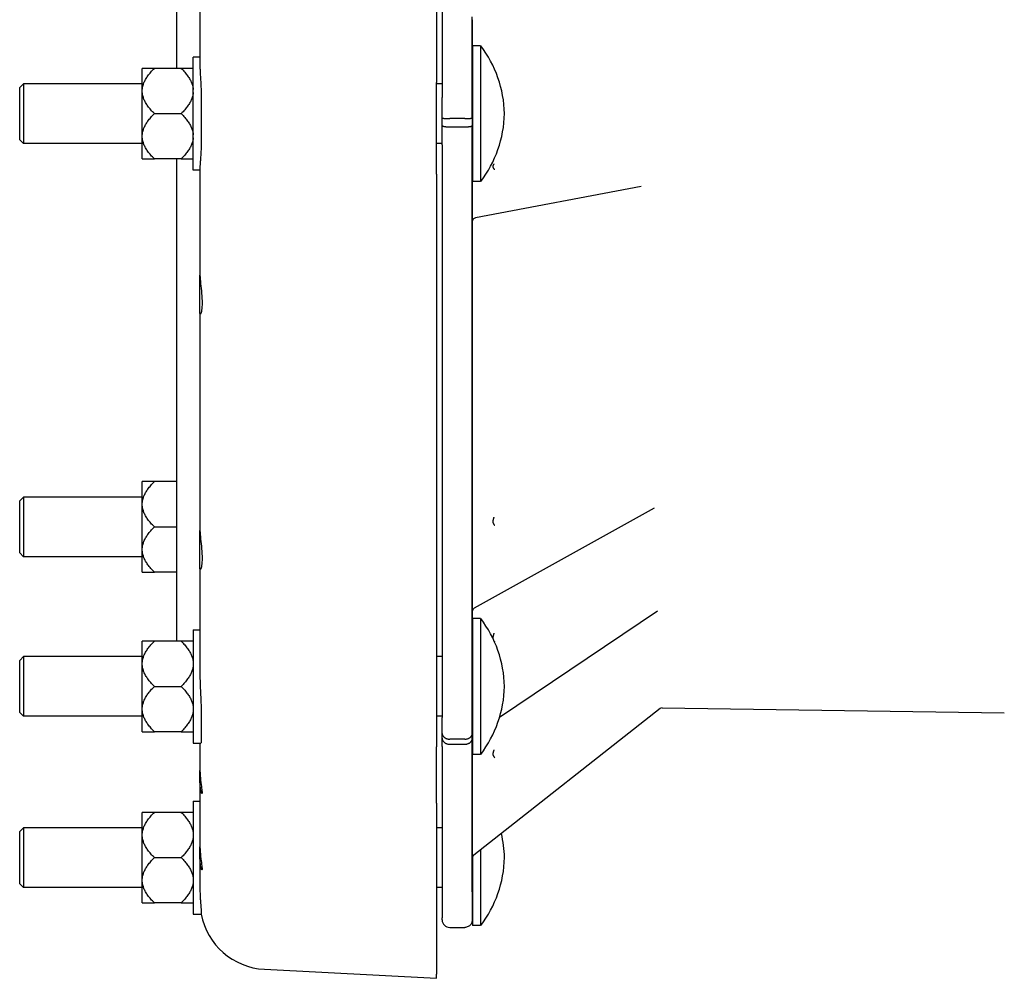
# Model space of a CAD drawing. Header units: inches. Extents: x -386 to 4171, y -551 to 959.
# Tile 2 of 14: x 373 to 634, y -225 to 29. Entities that reach past the tile are written whole.
import ezdxf

# ---------------------------------------------------------------- set-up
doc = ezdxf.new("R2010")
doc.units = ezdxf.units.IN
doc.header["$LTSCALE"] = 4
doc.header["$MEASUREMENT"] = 0
doc.layers.add('DETAIL', color=2, linetype='Continuous')

msp = doc.modelspace()

# ---------------------------------------------------------------- linework, layer by layer
at = {"layer": 'DETAIL'}
for p, q in [((483.47, 181.64), (483.47, 12.34)), ((484.93, 177.68), (484.93, 8.38)), ((414.47, 161.41), (414.47, 16.11)), ((420.74, 48.3), (420.74, 16.3)), ((492.93, 29), (492.93, 12.01)), ((492.94, 22.11), (492.94, -13.89)), ((495.14, 22.11), (492.94, 22.11)), ((495.14, 22.11), (495.14, -13.89)), ((418.94, -10.89), (418.94, 19.11)), ((420.74, 19.11), (418.94, 19.11)), ((405.44, 10.49), (405.44, 16.11)), ((408.64, 16.11), (405.44, 16.11)), ((415.74, 16.11), (408.64, 16.11)), ((418.94, 16.11), (415.74, 16.11)), ((492.93, 17.04), (492.92, 15.2)), ((492.93, 17.03), (492.92, 15.2)), ((492.93, 17.05), (492.93, 17.04)), ((492.93, 12.01), (492.93, 14.38)), ((372.94, 11.01), (373.94, 12.01)), ((372.94, -2.79), (372.94, 11.01)), ((373.94, 12.01), (373.94, -3.79)), ((405.44, 12.01), (373.94, 12.01)), ((405.44, 9.73), (405.44, 10.49)), ((483.47, -11.94), (483.47, 12.34)), ((484.93, 12.01), (483.47, 12.01)), ((492.94, 12.01), (492.92, 12.01)), ((405.44, -1.51), (405.44, 9.73)), ((484.93, 2.99), (484.93, 8.38)), ((492.92, 9.5), (492.92, -4.18)), ((492.92, 9.5), (492.92, -4.18)), ((408.64, 4.11), (415.74, 4.11)), ((484.93, 0.93), (484.93, 2.99)), ((490.92, 2.8), (486.93, 2.8)), ((492.92, 2.99), (492.92, 0.93)), ((484.93, -4.14), (484.93, 0.93)), ((486.93, 0.6), (490.92, 0.6)), ((405.44, -2.27), (405.44, -1.51)), ((405.44, -7.88), (405.44, -2.27)), ((372.94, -2.79), (373.94, -3.79)), ((405.44, -3.79), (373.94, -3.79)), ((484.93, -3.79), (483.47, -3.79)), ((484.93, -4.14), (484.93, -155.93)), ((492.94, -3.79), (492.92, -3.79)), ((492.93, -3.79), (492.93, -12.24)), ((492.92, -8.55), (492.93, -6.72)), ((405.44, -7.88), (408.64, -7.88)), ((415.74, -7.88), (408.64, -7.88)), ((414.47, -7.88), (414.47, -135.68)), ((415.74, -7.88), (418.94, -7.88)), ((420.74, -9.91), (420.74, -38.71)), ((420.74, -10.89), (418.94, -10.89)), ((483.47, -11.94), (483.47, -163.69)), ((492.93, -12.24), (492.93, -14.56)), ((495.14, -13.89), (492.94, -13.89)), ((537.71, -15.16), (493.74, -23.52)), ((492.93, -24.43), (492.93, -111.81)), ((420.74, -48.88), (420.74, -38.71)), ((420.74, -48.88), (420.74, -106.37)), ((405.44, -99.03), (405.44, -93.41)), ((408.64, -93.41), (405.44, -93.41)), ((414.47, -93.41), (408.64, -93.41)), ((372.94, -98.51), (373.94, -97.51)), ((372.94, -112.31), (372.94, -98.51)), ((373.94, -97.51), (373.94, -113.31)), ((405.44, -97.51), (373.94, -97.51)), ((405.44, -99.79), (405.44, -99.03)), ((405.44, -111.02), (405.44, -99.79)), ((541.16, -100.45), (493.44, -126.96)), ((408.64, -105.41), (414.47, -105.41)), ((420.74, -116.55), (420.74, -106.37)), ((405.44, -111.78), (405.44, -111.02)), ((405.44, -117.4), (405.44, -111.78)), ((492.93, -111.81), (492.93, -118.58)), ((372.94, -112.31), (373.94, -113.31)), ((405.44, -113.31), (373.94, -113.31)), ((405.44, -117.4), (408.64, -117.4)), ((414.47, -117.4), (408.64, -117.4)), ((420.74, -116.55), (420.74, -145.24)), ((492.93, -127.76), (492.93, -139.78)), ((542, -127.69), (500.14, -155.88)), ((492.94, -129.68), (492.94, -165.68)), ((495.14, -129.68), (492.94, -129.68)), ((495.14, -129.68), (495.14, -165.68)), ((418.94, -132.68), (418.94, -162.68)), ((418.94, -132.68), (420.74, -132.68)), ((405.44, -141.3), (405.44, -135.68)), ((408.64, -135.68), (405.44, -135.68)), ((415.74, -135.68), (408.64, -135.68)), ((418.94, -135.68), (415.74, -135.68)), ((492.93, -134.02), (492.92, -145.16)), ((492.93, -134.02), (492.92, -145.16)), ((492.93, -139.78), (492.93, -133.45)), ((372.94, -140.78), (373.94, -139.78)), ((372.94, -154.58), (372.94, -140.78)), ((373.94, -139.78), (373.94, -155.58)), ((405.44, -139.78), (373.94, -139.78)), ((484.93, -139.78), (483.47, -139.78)), ((492.94, -139.78), (492.92, -139.78)), ((405.44, -142.06), (405.44, -141.3)), ((405.44, -153.29), (405.44, -142.06)), ((408.64, -147.68), (415.74, -147.68)), ((405.44, -154.05), (405.44, -153.29)), ((492.92, -152.29), (492.92, -160.69)), ((492.92, -152.29), (492.92, -160.69)), ((542.68, -153.56), (493.31, -192.35)), ((543.25, -153.37), (633.95, -154.7)), ((372.94, -154.58), (373.94, -155.58)), ((405.44, -155.58), (373.94, -155.58)), ((405.44, -159.67), (405.44, -154.05)), ((484.93, -155.58), (483.47, -155.58)), ((484.93, -160.11), (484.93, -155.93)), ((492.94, -155.58), (492.92, -155.58)), ((492.92, -159.75), (492.92, -155.58)), ((492.92, -160.11), (492.92, -155.93)), ((405.44, -159.67), (408.64, -159.67)), ((415.74, -159.67), (408.64, -159.67)), ((415.74, -159.67), (418.94, -159.67)), ((484.93, -161.37), (484.93, -160.11)), ((484.93, -163.61), (484.93, -161.37)), ((490.92, -161.65), (486.93, -161.65)), ((492.92, -160.11), (492.92, -161.37)), ((492.93, -161.2), (492.93, -177.2)), ((418.94, -162.68), (420.97, -162.68)), ((420.74, -162.68), (420.74, -169.96)), ((483.47, -178.6), (483.47, -163.69)), ((484.93, -163.61), (484.93, -208.98)), ((486.93, -163), (490.92, -163)), ((495.14, -165.68), (492.94, -165.68)), ((420.74, -173), (420.74, -169.96)), ((420.74, -173), (420.74, -190.17)), ((492.93, -177.2), (492.93, -186.78)), ((418.94, -178.04), (418.94, -208.04)), ((418.94, -178.04), (420.74, -178.04)), ((483.47, -178.6), (483.47, -223.93)), ((405.44, -186.66), (405.44, -181.05)), ((408.64, -181.05), (405.44, -181.05)), ((415.74, -181.05), (408.64, -181.05)), ((418.94, -181.05), (415.74, -181.05)), ((492.93, -180.84), (492.93, -183.52)), ((372.94, -186.14), (373.94, -185.14)), ((373.94, -185.14), (373.94, -200.94)), ((405.44, -185.14), (373.94, -185.14)), ((484.93, -185.14), (483.47, -185.14)), ((492.93, -183.52), (492.93, -185.14)), ((492.93, -185.14), (492.93, -185.14)), ((372.94, -199.94), (372.94, -186.14)), ((405.44, -187.42), (405.44, -186.66)), ((405.44, -198.66), (405.44, -187.42)), ((492.93, -186.78), (492.93, -193.1)), ((420.74, -193.21), (420.74, -190.17)), ((408.64, -193.04), (415.74, -193.04)), ((492.94, -192.94), (492.94, -211.04)), ((495.14, -190.91), (495.14, -211.04)), ((420.74, -193.21), (420.74, -201.78)), ((372.94, -199.94), (373.94, -200.94)), ((405.44, -200.94), (373.94, -200.94)), ((405.44, -199.42), (405.44, -198.66)), ((405.44, -205.03), (405.44, -199.42)), ((484.93, -200.94), (483.47, -200.94)), ((492.94, -200.94), (492.92, -200.94)), ((492.92, -202.11), (492.92, -208.98)), ((405.44, -205.03), (408.64, -205.03)), ((415.74, -205.03), (408.64, -205.03)), ((415.74, -205.03), (418.94, -205.03)), ((418.94, -208.04), (421.06, -208.04)), ((484.93, -209.54), (484.93, -208.98)), ((495.14, -211.04), (492.94, -211.04)), ((486.93, -211.54), (490.92, -211.54)), ((437.8, -222.62), (483.47, -225.01)), ((483.47, -225.01), (483.47, -223.93))]:
    msp.add_line(p, q, dxfattribs=at)
at = {"layer": 'DETAIL', "flags": 128}
for points in [[(492.92, 8.38), (492.92, 10.33), (492.92, 12.27), (492.92, 14.22), (492.92, 16.16), (492.92, 18.11), (492.92, 20.06), (492.92, 22), (492.92, 23.95), (492.92, 25.89), (492.92, 27.84), (492.92, 29.79)], [(405.44, 10.49), (405.47, 10.71), (405.5, 10.94), (405.54, 11.16), (405.59, 11.38), (405.65, 11.61), (405.72, 11.83), (405.79, 12.06), (405.88, 12.28), (405.98, 12.51), (406.09, 12.74), (406.2, 12.96), (406.33, 13.19), (406.46, 13.43), (406.61, 13.66), (406.77, 13.89), (406.93, 14.13), (407.11, 14.37), (407.3, 14.61), (407.49, 14.85), (407.7, 15.09), (407.92, 15.34), (408.15, 15.59), (408.39, 15.85), (408.64, 16.11)], [(415.74, 16.11), (416, 15.85), (416.24, 15.59), (416.47, 15.34), (416.69, 15.09), (416.9, 14.85), (417.09, 14.61), (417.28, 14.37), (417.46, 14.13), (417.62, 13.89), (417.78, 13.66), (417.92, 13.43), (418.06, 13.19), (418.19, 12.96), (418.3, 12.74), (418.41, 12.51), (418.51, 12.28), (418.6, 12.06), (418.67, 11.83), (418.74, 11.61), (418.8, 11.38), (418.85, 11.16), (418.89, 10.94), (418.92, 10.71), (418.94, 10.49)], [(420.74, 16.3), (420.74, 16.04), (420.75, 15.78), (420.75, 15.5), (420.77, 15.21), (420.78, 14.92), (420.8, 14.61), (420.82, 14.3), (420.84, 13.98), (420.86, 13.64), (420.88, 13.3), (420.9, 12.96), (420.92, 12.6), (420.94, 12.24), (420.96, 11.88), (420.98, 11.5), (420.99, 11.12), (421.01, 10.74), (421.02, 10.35), (421.04, 9.96), (421.05, 9.56), (421.05, 9.16), (421.06, 8.76), (421.06, 8.36), (421.06, 7.96)], [(492.93, 14.38), (492.93, 14.58), (492.93, 14.78), (492.93, 14.97), (492.93, 15.16), (492.93, 15.35), (492.93, 15.52), (492.93, 15.69), (492.93, 15.86), (492.93, 16.01), (492.93, 16.16), (492.93, 16.3), (492.93, 16.43), (492.93, 16.55), (492.93, 16.65), (492.93, 16.75), (492.93, 16.83), (492.93, 16.9), (492.93, 16.96), (492.93, 17), (492.93, 17.04), (492.93, 17.06), (492.93, 17.06), (492.93, 17.06), (492.93, 17.04)], [(492.92, 15.2), (492.92, 15.15), (492.92, 15.07), (492.92, 14.98), (492.92, 14.86), (492.92, 14.72), (492.92, 14.57), (492.92, 14.39), (492.92, 14.2), (492.92, 13.99), (492.92, 13.76), (492.92, 13.52), (492.92, 13.26), (492.92, 12.99), (492.92, 12.71), (492.92, 12.42), (492.92, 12.11), (492.92, 11.8), (492.92, 11.48), (492.92, 11.16), (492.92, 10.83), (492.92, 10.5), (492.92, 10.16), (492.92, 9.83), (492.92, 9.5)], [(492.92, 15.2), (492.92, 15.11), (492.92, 14.97), (492.92, 14.79), (492.92, 14.56), (492.92, 14.29), (492.92, 13.98), (492.92, 13.64), (492.92, 13.26), (492.92, 12.85), (492.92, 12.41), (492.92, 11.95), (492.92, 11.48), (492.92, 10.99), (492.92, 10.5), (492.92, 10), (492.92, 9.5)], [(408.64, 4.11), (408.39, 4.37), (408.15, 4.62), (407.92, 4.87), (407.7, 5.12), (407.49, 5.37), (407.3, 5.61), (407.11, 5.85), (406.93, 6.09), (406.77, 6.32), (406.61, 6.56), (406.46, 6.79), (406.33, 7.02), (406.2, 7.25), (406.09, 7.48), (405.98, 7.71), (405.88, 7.93), (405.79, 8.16), (405.72, 8.38), (405.65, 8.61), (405.59, 8.83), (405.54, 9.06), (405.5, 9.28), (405.47, 9.5), (405.44, 9.73)], [(418.94, 9.73), (418.92, 9.5), (418.89, 9.28), (418.85, 9.06), (418.8, 8.83), (418.74, 8.61), (418.67, 8.38), (418.6, 8.16), (418.51, 7.93), (418.41, 7.71), (418.3, 7.48), (418.19, 7.25), (418.06, 7.02), (417.92, 6.79), (417.78, 6.56), (417.62, 6.32), (417.46, 6.09), (417.28, 5.85), (417.09, 5.61), (416.9, 5.37), (416.69, 5.12), (416.47, 4.87), (416.24, 4.62), (416, 4.37), (415.74, 4.11)], [(421.06, 7.96), (421.06, 7.48), (421.06, 7), (421.06, 6.51), (421.06, 6.03), (421.06, 5.54), (421.06, 5.05), (421.06, 4.56), (421.06, 4.07), (421.06, 3.58), (421.06, 3.09), (421.06, 2.6), (421.06, 2.11), (421.06, 1.62), (421.06, 1.14), (421.06, 0.66), (421.06, 0.18), (421.06, -0.29), (421.06, -0.76), (421.06, -1.22), (421.06, -1.68), (421.06, -2.13), (421.06, -2.57), (421.06, -3.01), (421.06, -3.43)], [(492.92, 2.99), (492.92, 3.22), (492.92, 3.44), (492.92, 3.67), (492.92, 3.9), (492.92, 4.12), (492.92, 4.35), (492.92, 4.58), (492.92, 4.8), (492.92, 5.03), (492.92, 5.26), (492.92, 5.48), (492.92, 5.71), (492.92, 5.93), (492.92, 6.16), (492.92, 6.38), (492.92, 6.61), (492.92, 6.83), (492.92, 7.06), (492.92, 7.28), (492.92, 7.5), (492.92, 7.72), (492.92, 7.94), (492.92, 8.16), (492.92, 8.38)], [(405.44, -1.51), (405.47, -1.28), (405.5, -1.06), (405.54, -0.83), (405.59, -0.61), (405.65, -0.39), (405.72, -0.16), (405.79, 0.06), (405.88, 0.29), (405.98, 0.51), (406.09, 0.74), (406.2, 0.97), (406.33, 1.2), (406.46, 1.43), (406.61, 1.66), (406.77, 1.9), (406.93, 2.13), (407.11, 2.37), (407.3, 2.61), (407.49, 2.86), (407.7, 3.1), (407.92, 3.35), (408.15, 3.6), (408.39, 3.85), (408.64, 4.11)], [(415.74, 4.11), (416, 3.85), (416.24, 3.6), (416.47, 3.35), (416.69, 3.1), (416.9, 2.86), (417.09, 2.61), (417.28, 2.37), (417.46, 2.13), (417.62, 1.9), (417.78, 1.66), (417.92, 1.43), (418.06, 1.2), (418.19, 0.97), (418.3, 0.74), (418.41, 0.51), (418.51, 0.29), (418.6, 0.06), (418.67, -0.16), (418.74, -0.39), (418.8, -0.61), (418.85, -0.83), (418.89, -1.06), (418.92, -1.28), (418.94, -1.51)], [(484.93, 2.99), (484.93, 2.98), (484.95, 2.97), (484.97, 2.95), (485, 2.94), (485.03, 2.93), (485.08, 2.92), (485.13, 2.91), (485.2, 2.9), (485.27, 2.88), (485.34, 2.87), (485.42, 2.86), (485.51, 2.85), (485.61, 2.85), (485.71, 2.84), (485.82, 2.83), (485.93, 2.82), (486.04, 2.82), (486.16, 2.81), (486.29, 2.81), (486.41, 2.8), (486.54, 2.8), (486.67, 2.8), (486.8, 2.8), (486.93, 2.8)], [(490.92, 2.8), (491.05, 2.8), (491.18, 2.8), (491.31, 2.8), (491.44, 2.8), (491.56, 2.81), (491.69, 2.81), (491.81, 2.82), (491.92, 2.82), (492.03, 2.83), (492.14, 2.84), (492.24, 2.85), (492.34, 2.85), (492.43, 2.86), (492.51, 2.87), (492.59, 2.88), (492.65, 2.9), (492.72, 2.91), (492.77, 2.92), (492.82, 2.93), (492.85, 2.94), (492.88, 2.95), (492.9, 2.97), (492.92, 2.98), (492.92, 2.99)], [(484.93, 0.93), (484.93, 0.91), (484.95, 0.89), (484.97, 0.87), (485, 0.84), (485.03, 0.82), (485.08, 0.8), (485.14, 0.78), (485.2, 0.77), (485.27, 0.75), (485.34, 0.73), (485.43, 0.71), (485.51, 0.7), (485.61, 0.68), (485.71, 0.67), (485.82, 0.66), (485.93, 0.65), (486.04, 0.64), (486.16, 0.63), (486.29, 0.62), (486.41, 0.61), (486.54, 0.61), (486.67, 0.61), (486.8, 0.6), (486.93, 0.6)], [(490.92, 0.6), (491.05, 0.6), (491.18, 0.61), (491.31, 0.61), (491.44, 0.61), (491.56, 0.62), (491.69, 0.63), (491.81, 0.64), (491.92, 0.65), (492.03, 0.66), (492.14, 0.67), (492.24, 0.68), (492.34, 0.7), (492.43, 0.71), (492.51, 0.73), (492.59, 0.75), (492.65, 0.77), (492.72, 0.78), (492.77, 0.8), (492.82, 0.82), (492.85, 0.84), (492.88, 0.87), (492.9, 0.89), (492.92, 0.91), (492.92, 0.93)], [(492.92, -4.14), (492.92, -3.94), (492.92, -3.74), (492.92, -3.54), (492.92, -3.34), (492.92, -3.14), (492.92, -2.94), (492.92, -2.73), (492.92, -2.52), (492.92, -2.32), (492.92, -2.11), (492.92, -1.89), (492.92, -1.68), (492.92, -1.47), (492.92, -1.26), (492.92, -1.04), (492.92, -0.83), (492.92, -0.61), (492.92, -0.39), (492.92, -0.17), (492.92, 0.05), (492.92, 0.27), (492.92, 0.49), (492.92, 0.71), (492.92, 0.93)], [(408.64, -7.88), (408.39, -7.63), (408.15, -7.37), (407.92, -7.12), (407.7, -6.87), (407.49, -6.63), (407.3, -6.39), (407.11, -6.15), (406.93, -5.91), (406.77, -5.67), (406.61, -5.44), (406.46, -5.2), (406.33, -4.97), (406.2, -4.74), (406.09, -4.52), (405.98, -4.29), (405.88, -4.06), (405.79, -3.84), (405.72, -3.61), (405.65, -3.39), (405.59, -3.16), (405.54, -2.94), (405.5, -2.71), (405.47, -2.49), (405.44, -2.27)], [(418.94, -2.27), (418.92, -2.49), (418.89, -2.71), (418.85, -2.94), (418.8, -3.16), (418.74, -3.39), (418.67, -3.61), (418.6, -3.84), (418.51, -4.06), (418.41, -4.29), (418.3, -4.52), (418.19, -4.74), (418.06, -4.97), (417.92, -5.2), (417.78, -5.44), (417.62, -5.67), (417.46, -5.91), (417.28, -6.15), (417.09, -6.39), (416.9, -6.63), (416.69, -6.87), (416.47, -7.12), (416.24, -7.37), (416, -7.63), (415.74, -7.88)], [(421.06, -3.43), (421.05, -3.79), (421.05, -4.14), (421.05, -4.49), (421.04, -4.83), (421.03, -5.16), (421.02, -5.49), (421, -5.81), (420.99, -6.13), (420.97, -6.44), (420.95, -6.73), (420.93, -7.02), (420.91, -7.31), (420.89, -7.58), (420.87, -7.84), (420.85, -8.1), (420.83, -8.34), (420.81, -8.58), (420.8, -8.8), (420.78, -9.01), (420.77, -9.21), (420.75, -9.4), (420.75, -9.58), (420.74, -9.75), (420.74, -9.91)], [(492.92, -155.93), (492.92, -154.18), (492.92, -152.44), (492.92, -150.69), (492.92, -148.95), (492.92, -147.2), (492.92, -145.46), (492.92, -143.71), (492.92, -141.97), (492.92, -140.22), (492.92, -138.48), (492.92, -136.74), (492.92, -134.99), (492.92, -133.25), (492.92, -131.5), (492.92, -129.76), (492.92, -128.01), (492.92, -126.27), (492.92, -124.52), (492.92, -122.78), (492.92, -121.03), (492.92, -119.29), (492.92, -117.54), (492.92, -115.8), (492.92, -114.05), (492.92, -112.31), (492.92, -110.57), (492.92, -108.82), (492.92, -107.08), (492.92, -105.33), (492.92, -103.59), (492.92, -101.84), (492.92, -100.1), (492.93, -98.35), (492.93, -96.61), (492.93, -94.86), (492.93, -93.12), (492.93, -91.37), (492.93, -89.63), (492.93, -87.88), (492.93, -86.14), (492.93, -84.39), (492.93, -82.65), (492.93, -80.91), (492.93, -79.16), (492.93, -77.42), (492.93, -75.67), (492.93, -73.93), (492.93, -72.18), (492.93, -70.44), (492.93, -68.69), (492.93, -66.95), (492.93, -65.2), (492.93, -63.46), (492.93, -61.71), (492.92, -59.97), (492.92, -58.22), (492.92, -56.48), (492.92, -54.74), (492.92, -52.99), (492.92, -51.25), (492.92, -49.5), (492.92, -47.76), (492.92, -46.01), (492.92, -44.27), (492.92, -42.52), (492.92, -40.78), (492.92, -39.03), (492.92, -37.29), (492.92, -35.54), (492.92, -33.8), (492.92, -32.05), (492.92, -30.31), (492.92, -28.56), (492.92, -26.82), (492.92, -25.08), (492.92, -23.33), (492.92, -21.59), (492.92, -19.84), (492.92, -18.1), (492.92, -16.35), (492.92, -14.61), (492.92, -12.86), (492.92, -11.12), (492.92, -9.37), (492.92, -7.63), (492.92, -5.88), (492.92, -4.14)], [(492.92, -4.18), (492.92, -4.51), (492.92, -4.83), (492.92, -5.15), (492.92, -5.46), (492.92, -5.76), (492.92, -6.06), (492.92, -6.34), (492.92, -6.61), (492.92, -6.87), (492.92, -7.11), (492.92, -7.34), (492.92, -7.55), (492.92, -7.74), (492.92, -7.92), (492.92, -8.08), (492.92, -8.21), (492.92, -8.33), (492.92, -8.43), (492.92, -8.5), (492.92, -8.55), (492.92, -8.59), (492.92, -8.6), (492.92, -8.59), (492.92, -8.55)], [(492.92, -4.18), (492.92, -4.62), (492.92, -5.05), (492.92, -5.46), (492.92, -5.86), (492.92, -6.25), (492.92, -6.61), (492.92, -6.95), (492.92, -7.27), (492.92, -7.55), (492.92, -7.8), (492.92, -8.03), (492.92, -8.21), (492.92, -8.36), (492.92, -8.48), (492.92, -8.55), (492.92, -8.58)], [(492.93, -6.72), (492.93, -6.69), (492.93, -6.65), (492.93, -6.6), (492.93, -6.54), (492.93, -6.48), (492.93, -6.4), (492.93, -6.31), (492.93, -6.21), (492.93, -6.11), (492.93, -6), (492.93, -5.88), (492.93, -5.75), (492.93, -5.61), (492.93, -5.47), (492.93, -5.32), (492.93, -5.16), (492.93, -5), (492.93, -4.84), (492.93, -4.67), (492.93, -4.5), (492.93, -4.32), (492.93, -4.15), (492.93, -3.97), (492.93, -3.79)], [(498.6, -9.34), (498.56, -9.39), (498.52, -9.43), (498.49, -9.49), (498.46, -9.54), (498.43, -9.6), (498.41, -9.67), (498.39, -9.73), (498.38, -9.8), (498.37, -9.86), (498.37, -9.93), (498.37, -10), (498.38, -10.07), (498.4, -10.13), (498.42, -10.2), (498.44, -10.26), (498.47, -10.32), (498.51, -10.38), (498.55, -10.43), (498.59, -10.48), (498.64, -10.52), (498.69, -10.56), (498.75, -10.59), (498.8, -10.62), (498.86, -10.64)], [(498.6, -9.34), (498.6, -9.34), (498.61, -9.33), (498.62, -9.32), (498.62, -9.31), (498.63, -9.31), (498.64, -9.3), (498.65, -9.29), (498.65, -9.28), (498.66, -9.28), (498.67, -9.27), (498.67, -9.26), (498.68, -9.25), (498.69, -9.25), (498.69, -9.24), (498.7, -9.23), (498.7, -9.22), (498.71, -9.22), (498.72, -9.21), (498.72, -9.2), (498.73, -9.2), (498.73, -9.19), (498.74, -9.18), (498.74, -9.18), (498.74, -9.17)], [(492.93, -14.56), (492.93, -14.77), (492.93, -15.05), (492.93, -15.39), (492.93, -15.8), (492.93, -16.27), (492.93, -16.8), (492.93, -17.39), (492.93, -18.04), (492.93, -18.74), (492.93, -19.47), (492.93, -20.21), (492.93, -20.94), (492.93, -21.64), (492.93, -22.29), (492.93, -22.87), (492.93, -23.35), (492.93, -23.75), (492.93, -24.06), (492.93, -24.28), (492.93, -24.43), (492.93, -24.49), (492.93, -24.49), (492.93, -24.41), (492.93, -24.26)], [(493.74, -23.52), (493.55, -23.57), (493.38, -23.66), (493.23, -23.78), (493.11, -23.92), (493.01, -24.09), (492.95, -24.27), (492.93, -24.37), (492.93, -24.46), (492.93, -24.49), (492.93, -24.49)], [(420.74, -38.71), (420.75, -39.21), (420.78, -39.76), (420.83, -40.35), (420.89, -40.95), (420.96, -41.56), (421.03, -42.2), (421.1, -42.86), (421.17, -43.53), (421.23, -44.2), (421.27, -44.85), (421.3, -45.47), (421.31, -46.04), (421.3, -46.58), (421.27, -47.1), (421.23, -47.57), (421.17, -47.98), (421.1, -48.34), (421.03, -48.62), (420.96, -48.84), (420.89, -48.99), (420.83, -49.07), (420.78, -49.08), (420.75, -49.02), (420.74, -48.88)], [(405.44, -99.03), (405.47, -98.8), (405.5, -98.58), (405.54, -98.36), (405.59, -98.13), (405.65, -97.91), (405.72, -97.68), (405.79, -97.46), (405.88, -97.23), (405.98, -97.01), (406.09, -96.78), (406.2, -96.55), (406.33, -96.32), (406.46, -96.09), (406.61, -95.86), (406.77, -95.62), (406.93, -95.39), (407.11, -95.15), (407.3, -94.91), (407.49, -94.67), (407.7, -94.42), (407.92, -94.17), (408.15, -93.92), (408.39, -93.67), (408.64, -93.41)], [(408.64, -105.41), (408.39, -105.15), (408.15, -104.89), (407.92, -104.64), (407.7, -104.39), (407.49, -104.15), (407.3, -103.91), (407.11, -103.67), (406.93, -103.43), (406.77, -103.19), (406.61, -102.96), (406.46, -102.73), (406.33, -102.49), (406.2, -102.27), (406.09, -102.04), (405.98, -101.81), (405.88, -101.58), (405.79, -101.36), (405.72, -101.13), (405.65, -100.91), (405.59, -100.68), (405.54, -100.46), (405.5, -100.24), (405.47, -100.01), (405.44, -99.79)], [(498.6, -103.1), (498.56, -103.18), (498.52, -103.26), (498.49, -103.34), (498.46, -103.43), (498.43, -103.51), (498.41, -103.6), (498.39, -103.69), (498.38, -103.78), (498.37, -103.87), (498.37, -103.95), (498.37, -104.04), (498.38, -104.13), (498.4, -104.21), (498.42, -104.3), (498.44, -104.38), (498.47, -104.46), (498.51, -104.54), (498.55, -104.62), (498.59, -104.69), (498.64, -104.76), (498.69, -104.82), (498.75, -104.88), (498.8, -104.93), (498.86, -104.98)], [(498.6, -103.1), (498.6, -103.09), (498.61, -103.07), (498.62, -103.06), (498.63, -103.05), (498.63, -103.03), (498.64, -103.02), (498.65, -103), (498.65, -102.99), (498.66, -102.98), (498.67, -102.96), (498.67, -102.95), (498.68, -102.94), (498.69, -102.93), (498.69, -102.91), (498.7, -102.9), (498.71, -102.89), (498.71, -102.88), (498.72, -102.86), (498.72, -102.85), (498.73, -102.84), (498.73, -102.83), (498.74, -102.82), (498.74, -102.81), (498.74, -102.81)], [(405.44, -111.02), (405.47, -110.8), (405.5, -110.57), (405.54, -110.35), (405.59, -110.13), (405.65, -109.9), (405.72, -109.68), (405.79, -109.45), (405.88, -109.23), (405.98, -109), (406.09, -108.77), (406.2, -108.55), (406.33, -108.32), (406.46, -108.08), (406.61, -107.85), (406.77, -107.62), (406.93, -107.38), (407.11, -107.14), (407.3, -106.9), (407.49, -106.66), (407.7, -106.42), (407.92, -106.17), (408.15, -105.92), (408.39, -105.66), (408.64, -105.41)], [(420.74, -106.37), (420.75, -106.87), (420.78, -107.42), (420.83, -108.01), (420.89, -108.62), (420.96, -109.23), (421.03, -109.87), (421.1, -110.53), (421.17, -111.2), (421.23, -111.86), (421.27, -112.51), (421.3, -113.13), (421.31, -113.71), (421.3, -114.25), (421.27, -114.76), (421.23, -115.23), (421.17, -115.65), (421.1, -116), (421.03, -116.29), (420.96, -116.5), (420.89, -116.65), (420.83, -116.73), (420.78, -116.75), (420.75, -116.69), (420.74, -116.55)], [(408.64, -117.4), (408.39, -117.14), (408.15, -116.89), (407.92, -116.64), (407.7, -116.39), (407.49, -116.14), (407.3, -115.9), (407.11, -115.66), (406.93, -115.42), (406.77, -115.19), (406.61, -114.95), (406.46, -114.72), (406.33, -114.49), (406.2, -114.26), (406.09, -114.03), (405.98, -113.8), (405.88, -113.58), (405.79, -113.35), (405.72, -113.13), (405.65, -112.9), (405.59, -112.68), (405.54, -112.45), (405.5, -112.23), (405.47, -112.01), (405.44, -111.78)], [(492.93, -118.58), (492.93, -119.13), (492.93, -119.72), (492.93, -120.35), (492.93, -121.02), (492.93, -121.73), (492.93, -122.45), (492.93, -123.19), (492.93, -123.94), (492.93, -124.68), (492.93, -125.37), (492.93, -126.02), (492.93, -126.59), (492.93, -127.07), (492.93, -127.44), (492.93, -127.69), (492.93, -127.81), (492.93, -127.83), (492.93, -127.74), (492.93, -127.57), (492.93, -127.31), (492.93, -126.99), (492.93, -126.6), (492.93, -126.15), (492.93, -125.65)], [(493.44, -126.96), (493.32, -127.04), (493.21, -127.14), (493.11, -127.25), (493.04, -127.37), (492.98, -127.51), (492.94, -127.65), (492.93, -127.8), (492.93, -127.82), (492.93, -127.83)], [(492.93, -133.45), (492.93, -133.33), (492.93, -133.22), (492.93, -133.13), (492.93, -133.05), (492.93, -132.97), (492.93, -132.92), (492.93, -132.87), (492.93, -132.84), (492.93, -132.82), (492.93, -132.81), (492.93, -132.82), (492.93, -132.84), (492.93, -132.87), (492.93, -132.92), (492.93, -132.98), (492.93, -133.05), (492.93, -133.13), (492.93, -133.23), (492.93, -133.33), (492.93, -133.45), (492.93, -133.58), (492.93, -133.72), (492.93, -133.86), (492.93, -134.02)], [(492.93, -132.82), (492.93, -132.85), (492.93, -132.92), (492.93, -133.02), (492.93, -133.16), (492.93, -133.33), (492.93, -133.53), (492.93, -133.76), (492.93, -134.02)], [(405.44, -141.3), (405.47, -141.08), (405.5, -140.85), (405.54, -140.63), (405.59, -140.4), (405.65, -140.18), (405.72, -139.95), (405.79, -139.73), (405.88, -139.5), (405.98, -139.28), (406.09, -139.05), (406.2, -138.82), (406.33, -138.59), (406.46, -138.36), (406.61, -138.13), (406.77, -137.9), (406.93, -137.66), (407.11, -137.42), (407.3, -137.18), (407.49, -136.94), (407.7, -136.69), (407.92, -136.44), (408.15, -136.19), (408.39, -135.94), (408.64, -135.68)], [(415.74, -135.68), (416, -135.94), (416.24, -136.19), (416.47, -136.44), (416.69, -136.69), (416.9, -136.94), (417.09, -137.18), (417.28, -137.42), (417.46, -137.66), (417.62, -137.9), (417.78, -138.13), (417.92, -138.36), (418.06, -138.59), (418.19, -138.82), (418.3, -139.05), (418.41, -139.28), (418.51, -139.5), (418.6, -139.73), (418.67, -139.95), (418.74, -140.18), (418.8, -140.4), (418.85, -140.63), (418.89, -140.85), (418.92, -141.08), (418.94, -141.3)], [(498.6, -133.87), (498.58, -133.91), (498.56, -133.96), (498.54, -134), (498.52, -134.05), (498.51, -134.09), (498.49, -134.14), (498.47, -134.18), (498.46, -134.23), (498.44, -134.28), (498.43, -134.32), (498.42, -134.37), (498.41, -134.42), (498.4, -134.46), (498.39, -134.51), (498.38, -134.56), (498.38, -134.6), (498.38, -134.65), (498.37, -134.69), (498.37, -134.74), (498.37, -134.79), (498.37, -134.83), (498.38, -134.88), (498.38, -134.92), (498.39, -134.97)], [(498.6, -133.87), (498.6, -133.85), (498.61, -133.84), (498.62, -133.82), (498.62, -133.81), (498.63, -133.79), (498.64, -133.78), (498.65, -133.76), (498.65, -133.75), (498.66, -133.73), (498.67, -133.72), (498.67, -133.7), (498.68, -133.69), (498.69, -133.68), (498.69, -133.66), (498.7, -133.65), (498.7, -133.63), (498.71, -133.62), (498.72, -133.61), (498.72, -133.59), (498.73, -133.58), (498.73, -133.57), (498.74, -133.56), (498.74, -133.55), (498.74, -133.55)], [(498.73, -135.71), (498.74, -135.72), (498.74, -135.72), (498.75, -135.73), (498.75, -135.73), (498.76, -135.74), (498.76, -135.75), (498.77, -135.75), (498.78, -135.76), (498.78, -135.76), (498.79, -135.77), (498.79, -135.78), (498.8, -135.78), (498.8, -135.79), (498.81, -135.79), (498.81, -135.8), (498.82, -135.8), (498.82, -135.81), (498.83, -135.82), (498.83, -135.82), (498.84, -135.83), (498.84, -135.83), (498.85, -135.84), (498.85, -135.84), (498.86, -135.85)], [(408.64, -147.68), (408.39, -147.42), (408.15, -147.17), (407.92, -146.91), (407.7, -146.67), (407.49, -146.42), (407.3, -146.18), (407.11, -145.94), (406.93, -145.7), (406.77, -145.46), (406.61, -145.23), (406.46, -145), (406.33, -144.77), (406.2, -144.54), (406.09, -144.31), (405.98, -144.08), (405.88, -143.85), (405.79, -143.63), (405.72, -143.4), (405.65, -143.18), (405.59, -142.96), (405.54, -142.73), (405.5, -142.51), (405.47, -142.28), (405.44, -142.06)], [(418.94, -142.06), (418.92, -142.28), (418.89, -142.51), (418.85, -142.73), (418.8, -142.96), (418.74, -143.18), (418.67, -143.4), (418.6, -143.63), (418.51, -143.85), (418.41, -144.08), (418.3, -144.31), (418.19, -144.54), (418.06, -144.77), (417.92, -145), (417.78, -145.23), (417.62, -145.46), (417.46, -145.7), (417.28, -145.94), (417.09, -146.18), (416.9, -146.42), (416.69, -146.67), (416.47, -146.91), (416.24, -147.17), (416, -147.42), (415.74, -147.68)], [(420.74, -145.24), (420.74, -145.66), (420.75, -146.09), (420.75, -146.52), (420.77, -146.96), (420.78, -147.39), (420.8, -147.82), (420.82, -148.26), (420.84, -148.69), (420.86, -149.12), (420.88, -149.56), (420.9, -149.99), (420.92, -150.41), (420.94, -150.84), (420.96, -151.26), (420.98, -151.68), (420.99, -152.09), (421.01, -152.5), (421.02, -152.91), (421.04, -153.31), (421.05, -153.7), (421.05, -154.09), (421.06, -154.47), (421.06, -154.84), (421.06, -155.21)], [(492.92, -145.16), (492.92, -145.43), (492.92, -145.71), (492.92, -146.01), (492.92, -146.31), (492.92, -146.62), (492.92, -146.94), (492.92, -147.26), (492.92, -147.59), (492.92, -147.92), (492.92, -148.25), (492.92, -148.59), (492.92, -148.92), (492.92, -149.25), (492.92, -149.57), (492.92, -149.89), (492.92, -150.2), (492.92, -150.51), (492.92, -150.8), (492.92, -151.08), (492.92, -151.35), (492.92, -151.61), (492.92, -151.85), (492.92, -152.08), (492.92, -152.29)], [(492.92, -145.16), (492.92, -145.57), (492.92, -146.01), (492.92, -146.47), (492.92, -146.94), (492.92, -147.43), (492.92, -147.93), (492.92, -148.42), (492.92, -148.92), (492.92, -149.41), (492.92, -149.89), (492.92, -150.35), (492.92, -150.8), (492.92, -151.22), (492.92, -151.61), (492.92, -151.96), (492.92, -152.29)], [(405.44, -153.29), (405.47, -153.07), (405.5, -152.85), (405.54, -152.62), (405.59, -152.4), (405.65, -152.17), (405.72, -151.95), (405.79, -151.72), (405.88, -151.5), (405.98, -151.27), (406.09, -151.05), (406.2, -150.82), (406.33, -150.59), (406.46, -150.36), (406.61, -150.12), (406.77, -149.89), (406.93, -149.65), (407.11, -149.42), (407.3, -149.18), (407.49, -148.93), (407.7, -148.69), (407.92, -148.44), (408.15, -148.19), (408.39, -147.93), (408.64, -147.68)], [(415.74, -147.68), (416, -147.93), (416.24, -148.19), (416.47, -148.44), (416.69, -148.69), (416.9, -148.93), (417.09, -149.18), (417.28, -149.42), (417.46, -149.65), (417.62, -149.89), (417.78, -150.12), (417.92, -150.36), (418.06, -150.59), (418.19, -150.82), (418.3, -151.05), (418.41, -151.27), (418.51, -151.5), (418.6, -151.72), (418.67, -151.95), (418.74, -152.17), (418.8, -152.4), (418.85, -152.62), (418.89, -152.85), (418.92, -153.07), (418.94, -153.29)], [(408.64, -159.67), (408.39, -159.41), (408.15, -159.16), (407.92, -158.91), (407.7, -158.66), (407.49, -158.42), (407.3, -158.17), (407.11, -157.93), (406.93, -157.69), (406.77, -157.46), (406.61, -157.22), (406.46, -156.99), (406.33, -156.76), (406.2, -156.53), (406.09, -156.3), (405.98, -156.08), (405.88, -155.85), (405.79, -155.62), (405.72, -155.4), (405.65, -155.17), (405.59, -154.95), (405.54, -154.73), (405.5, -154.5), (405.47, -154.28), (405.44, -154.05)], [(418.94, -154.05), (418.92, -154.28), (418.89, -154.5), (418.85, -154.73), (418.8, -154.95), (418.74, -155.17), (418.67, -155.4), (418.6, -155.62), (418.51, -155.85), (418.41, -156.08), (418.3, -156.3), (418.19, -156.53), (418.06, -156.76), (417.92, -156.99), (417.78, -157.22), (417.62, -157.46), (417.46, -157.69), (417.28, -157.93), (417.09, -158.17), (416.9, -158.42), (416.69, -158.66), (416.47, -158.91), (416.24, -159.16), (416, -159.41), (415.74, -159.67)], [(421.06, -155.21), (421.06, -155.63), (421.06, -156.04), (421.06, -156.45), (421.06, -156.84), (421.06, -157.23), (421.06, -157.6), (421.06, -157.96), (421.06, -158.32), (421.06, -158.66), (421.06, -158.98), (421.06, -159.3), (421.06, -159.61), (421.06, -159.9), (421.06, -160.18), (421.06, -160.44), (421.06, -160.69), (421.06, -160.93), (421.06, -161.15), (421.06, -161.36), (421.06, -161.56), (421.06, -161.73), (421.06, -161.9), (421.06, -162.05), (421.06, -162.18)], [(492.93, -155.58), (492.93, -156.19), (492.93, -156.81), (492.93, -157.42), (492.93, -158.03), (492.93, -158.61), (492.93, -159.16), (492.93, -159.66), (492.93, -160.11), (492.93, -160.5), (492.93, -160.82), (492.93, -161.06), (492.93, -161.21), (492.93, -161.27), (492.93, -161.24), (492.93, -161.13), (492.93, -160.96), (492.93, -160.72), (492.93, -160.43), (492.93, -160.08), (492.93, -159.7), (492.93, -159.27), (492.93, -158.82), (492.93, -158.33), (492.93, -157.82)], [(484.93, -160.11), (484.93, -160.21), (484.95, -160.31), (484.97, -160.41), (485, -160.51), (485.03, -160.6), (485.08, -160.7), (485.13, -160.79), (485.2, -160.88), (485.27, -160.97), (485.34, -161.05), (485.42, -161.13), (485.51, -161.2), (485.61, -161.27), (485.71, -161.33), (485.82, -161.39), (485.93, -161.45), (486.04, -161.49), (486.16, -161.54), (486.29, -161.57), (486.41, -161.6), (486.54, -161.62), (486.67, -161.64), (486.8, -161.65), (486.93, -161.65)], [(484.93, -161.37), (484.93, -161.48), (484.95, -161.59), (484.97, -161.69), (485, -161.8), (485.03, -161.9), (485.08, -162), (485.14, -162.1), (485.2, -162.19), (485.27, -162.28), (485.34, -162.37), (485.43, -162.45), (485.51, -162.53), (485.61, -162.6), (485.71, -162.67), (485.82, -162.73), (485.93, -162.78), (486.04, -162.83), (486.16, -162.88), (486.29, -162.91), (486.41, -162.95), (486.54, -162.97), (486.67, -162.99), (486.8, -163), (486.93, -163)], [(490.92, -161.65), (491.05, -161.65), (491.18, -161.64), (491.31, -161.62), (491.44, -161.6), (491.56, -161.57), (491.69, -161.54), (491.81, -161.49), (491.92, -161.45), (492.03, -161.39), (492.14, -161.33), (492.24, -161.27), (492.34, -161.2), (492.43, -161.13), (492.51, -161.05), (492.59, -160.97), (492.65, -160.88), (492.72, -160.79), (492.77, -160.7), (492.82, -160.6), (492.85, -160.51), (492.88, -160.41), (492.9, -160.31), (492.92, -160.21), (492.92, -160.11)], [(490.92, -163), (491.05, -163), (491.18, -162.99), (491.31, -162.97), (491.44, -162.95), (491.56, -162.91), (491.69, -162.88), (491.81, -162.83), (491.92, -162.78), (492.03, -162.73), (492.14, -162.67), (492.24, -162.6), (492.34, -162.52), (492.43, -162.45), (492.51, -162.36), (492.59, -162.28), (492.65, -162.19), (492.72, -162.09), (492.77, -162), (492.82, -161.9), (492.85, -161.8), (492.88, -161.69), (492.9, -161.59), (492.92, -161.48), (492.92, -161.37)], [(492.92, -160.69), (492.92, -160.88), (492.92, -161.06), (492.92, -161.21), (492.92, -161.35), (492.92, -161.47), (492.92, -161.56), (492.92, -161.64), (492.92, -161.69), (492.92, -161.73), (492.92, -161.74), (492.92, -161.73), (492.92, -161.69), (492.92, -161.64), (492.92, -161.56), (492.92, -161.47), (492.92, -161.35), (492.92, -161.21), (492.92, -161.06), (492.92, -160.88), (492.92, -160.69), (492.92, -160.48), (492.92, -160.25), (492.92, -160.01), (492.92, -159.75)], [(492.92, -160.69), (492.92, -160.92), (492.92, -161.12), (492.92, -161.29), (492.92, -161.44), (492.92, -161.56), (492.92, -161.65), (492.92, -161.7), (492.92, -161.73)], [(492.92, -163.61), (492.92, -163.55), (492.92, -163.49), (492.92, -163.43), (492.92, -163.36), (492.92, -163.28), (492.92, -163.21), (492.92, -163.13), (492.92, -163.05), (492.92, -162.97), (492.92, -162.88), (492.92, -162.79), (492.92, -162.7), (492.92, -162.6), (492.92, -162.5), (492.92, -162.4), (492.92, -162.3), (492.92, -162.19), (492.92, -162.08), (492.92, -161.97), (492.92, -161.86), (492.92, -161.74), (492.92, -161.62), (492.92, -161.5), (492.92, -161.37)], [(492.94, -161.08), (492.93, -161.22), (492.93, -161.25), (492.93, -161.26), (492.93, -161.27)], [(421.06, -162.18), (421.06, -162.22), (421.06, -162.26), (421.05, -162.29), (421.05, -162.33), (421.05, -162.36), (421.05, -162.39), (421.05, -162.42), (421.04, -162.45), (421.04, -162.48), (421.04, -162.5), (421.04, -162.53), (421.03, -162.55), (421.03, -162.57), (421.02, -162.59), (421.02, -162.6), (421.01, -162.62), (421.01, -162.63), (421, -162.64), (421, -162.65), (420.99, -162.66), (420.99, -162.67), (420.98, -162.67), (420.97, -162.68), (420.97, -162.68)], [(492.92, -202.11), (492.92, -201.59), (492.92, -201.07), (492.92, -200.55), (492.92, -200.03), (492.92, -199.51), (492.92, -198.99), (492.92, -198.47), (492.92, -197.95), (492.92, -197.43), (492.92, -196.91), (492.92, -196.39), (492.92, -195.87), (492.92, -195.35), (492.92, -194.83), (492.92, -194.31), (492.92, -193.79), (492.92, -193.27), (492.92, -192.75), (492.92, -192.23), (492.93, -191.71), (492.93, -191.19), (492.93, -190.67), (492.93, -190.15), (492.93, -189.63), (492.93, -189.11), (492.93, -188.59), (492.93, -188.07), (492.93, -187.55), (492.93, -187.03), (492.93, -186.51), (492.93, -185.99), (492.93, -185.47), (492.93, -184.94), (492.93, -184.42), (492.93, -183.9), (492.93, -183.38), (492.93, -182.86), (492.93, -182.34), (492.93, -181.82), (492.93, -181.3), (492.93, -180.78), (492.92, -180.26), (492.92, -179.74), (492.92, -179.22), (492.92, -178.7), (492.92, -178.18), (492.92, -177.66), (492.92, -177.14), (492.92, -176.62), (492.92, -176.1), (492.92, -175.58), (492.92, -175.06), (492.92, -174.54), (492.92, -174.02), (492.92, -173.5), (492.92, -172.98), (492.92, -172.46), (492.92, -171.94), (492.92, -171.42), (492.92, -170.9), (492.92, -170.38), (492.92, -169.86), (492.92, -169.34), (492.92, -168.82), (492.92, -168.3), (492.92, -167.78), (492.92, -167.26), (492.92, -166.74), (492.92, -166.22), (492.92, -165.7), (492.92, -165.18), (492.92, -164.66), (492.92, -164.14), (492.92, -163.61)], [(498.6, -164.78), (498.56, -164.87), (498.52, -164.95), (498.49, -165.04), (498.46, -165.12), (498.43, -165.2), (498.41, -165.28), (498.39, -165.36), (498.38, -165.43), (498.37, -165.51), (498.37, -165.58), (498.37, -165.65), (498.38, -165.72), (498.4, -165.79), (498.42, -165.86), (498.44, -165.93), (498.47, -166), (498.51, -166.07), (498.55, -166.14), (498.59, -166.21), (498.64, -166.28), (498.69, -166.35), (498.75, -166.42), (498.8, -166.49), (498.86, -166.55)], [(498.6, -164.78), (498.6, -164.77), (498.61, -164.75), (498.62, -164.74), (498.62, -164.72), (498.63, -164.7), (498.64, -164.69), (498.65, -164.67), (498.65, -164.66), (498.66, -164.64), (498.67, -164.63), (498.67, -164.61), (498.68, -164.6), (498.69, -164.59), (498.69, -164.57), (498.7, -164.56), (498.7, -164.54), (498.71, -164.53), (498.72, -164.52), (498.72, -164.51), (498.73, -164.49), (498.73, -164.48), (498.74, -164.48), (498.74, -164.47), (498.74, -164.47)], [(420.74, -169.96), (420.75, -170.63), (420.78, -171.3), (420.83, -171.94), (420.89, -172.55), (420.96, -173.11), (421.03, -173.65), (421.1, -174.15), (421.17, -174.61), (421.23, -175.01), (421.27, -175.35), (421.3, -175.62), (421.31, -175.82), (421.3, -175.95), (421.27, -176.02), (421.23, -176.02), (421.17, -175.94), (421.1, -175.78), (421.03, -175.56), (420.96, -175.28), (420.89, -174.95), (420.83, -174.55), (420.78, -174.08), (420.75, -173.56), (420.74, -173)], [(405.44, -186.66), (405.47, -186.44), (405.5, -186.21), (405.54, -185.99), (405.59, -185.77), (405.65, -185.54), (405.72, -185.32), (405.79, -185.09), (405.88, -184.87), (405.98, -184.64), (406.09, -184.41), (406.2, -184.19), (406.33, -183.96), (406.46, -183.72), (406.61, -183.49), (406.77, -183.26), (406.93, -183.02), (407.11, -182.78), (407.3, -182.54), (407.49, -182.3), (407.7, -182.06), (407.92, -181.81), (408.15, -181.56), (408.39, -181.3), (408.64, -181.05)], [(415.74, -181.05), (416, -181.3), (416.24, -181.56), (416.47, -181.81), (416.69, -182.06), (416.9, -182.3), (417.09, -182.54), (417.28, -182.78), (417.46, -183.02), (417.62, -183.26), (417.78, -183.49), (417.92, -183.72), (418.06, -183.96), (418.19, -184.19), (418.3, -184.41), (418.41, -184.64), (418.51, -184.87), (418.6, -185.09), (418.67, -185.32), (418.74, -185.54), (418.8, -185.77), (418.85, -185.99), (418.89, -186.21), (418.92, -186.44), (418.94, -186.66)], [(408.64, -193.04), (408.39, -192.78), (408.15, -192.53), (407.92, -192.28), (407.7, -192.03), (407.49, -191.78), (407.3, -191.54), (407.11, -191.3), (406.93, -191.06), (406.77, -190.83), (406.61, -190.59), (406.46, -190.36), (406.33, -190.13), (406.2, -189.9), (406.09, -189.67), (405.98, -189.44), (405.88, -189.22), (405.79, -188.99), (405.72, -188.77), (405.65, -188.54), (405.59, -188.32), (405.54, -188.09), (405.5, -187.87), (405.47, -187.65), (405.44, -187.42)], [(418.94, -187.42), (418.92, -187.65), (418.89, -187.87), (418.85, -188.09), (418.8, -188.32), (418.74, -188.54), (418.67, -188.77), (418.6, -188.99), (418.51, -189.22), (418.41, -189.44), (418.3, -189.67), (418.19, -189.9), (418.06, -190.13), (417.92, -190.36), (417.78, -190.59), (417.62, -190.83), (417.46, -191.06), (417.28, -191.3), (417.09, -191.54), (416.9, -191.78), (416.69, -192.03), (416.47, -192.28), (416.24, -192.53), (416, -192.78), (415.74, -193.04)], [(420.74, -190.17), (420.75, -190.84), (420.78, -191.51), (420.83, -192.15), (420.89, -192.76), (420.96, -193.32), (421.03, -193.85), (421.1, -194.36), (421.17, -194.82), (421.23, -195.22), (421.27, -195.56), (421.3, -195.83), (421.31, -196.03), (421.3, -196.16), (421.27, -196.23), (421.23, -196.23), (421.17, -196.15), (421.1, -195.99), (421.03, -195.77), (420.96, -195.49), (420.89, -195.16), (420.83, -194.75), (420.78, -194.29), (420.75, -193.77), (420.74, -193.21)], [(405.44, -198.66), (405.47, -198.43), (405.5, -198.21), (405.54, -197.98), (405.59, -197.76), (405.65, -197.54), (405.72, -197.31), (405.79, -197.09), (405.88, -196.86), (405.98, -196.64), (406.09, -196.41), (406.2, -196.18), (406.33, -195.95), (406.46, -195.72), (406.61, -195.49), (406.77, -195.25), (406.93, -195.02), (407.11, -194.78), (407.3, -194.54), (407.49, -194.3), (407.7, -194.05), (407.92, -193.8), (408.15, -193.55), (408.39, -193.3), (408.64, -193.04)], [(415.74, -193.04), (416, -193.3), (416.24, -193.55), (416.47, -193.8), (416.69, -194.05), (416.9, -194.3), (417.09, -194.54), (417.28, -194.78), (417.46, -195.02), (417.62, -195.25), (417.78, -195.49), (417.92, -195.72), (418.06, -195.95), (418.19, -196.18), (418.3, -196.41), (418.41, -196.64), (418.51, -196.86), (418.6, -197.09), (418.67, -197.31), (418.74, -197.54), (418.8, -197.76), (418.85, -197.98), (418.89, -198.21), (418.92, -198.43), (418.94, -198.66)], [(493.31, -192.35), (493.15, -192.51), (493.03, -192.7), (492.95, -192.91), (492.93, -193.14)], [(408.64, -205.03), (408.39, -204.78), (408.15, -204.52), (407.92, -204.27), (407.7, -204.02), (407.49, -203.78), (407.3, -203.54), (407.11, -203.3), (406.93, -203.06), (406.77, -202.82), (406.61, -202.59), (406.46, -202.35), (406.33, -202.12), (406.2, -201.89), (406.09, -201.67), (405.98, -201.44), (405.88, -201.21), (405.79, -200.99), (405.72, -200.76), (405.65, -200.54), (405.59, -200.31), (405.54, -200.09), (405.5, -199.87), (405.47, -199.64), (405.44, -199.42)], [(418.94, -199.42), (418.92, -199.64), (418.89, -199.87), (418.85, -200.09), (418.8, -200.31), (418.74, -200.54), (418.67, -200.76), (418.6, -200.99), (418.51, -201.21), (418.41, -201.44), (418.3, -201.67), (418.19, -201.89), (418.06, -202.12), (417.92, -202.35), (417.78, -202.59), (417.62, -202.82), (417.46, -203.06), (417.28, -203.3), (417.09, -203.54), (416.9, -203.78), (416.69, -204.02), (416.47, -204.27), (416.24, -204.52), (416, -204.78), (415.74, -205.03)], [(420.74, -201.78), (420.74, -202.13), (420.75, -202.47), (420.75, -202.8), (420.77, -203.12), (420.78, -203.44), (420.8, -203.75), (420.82, -204.05), (420.84, -204.34), (420.86, -204.62), (420.88, -204.89), (420.9, -205.15), (420.92, -205.4), (420.94, -205.64), (420.96, -205.87), (420.98, -206.09), (420.99, -206.3), (421.01, -206.5), (421.02, -206.68), (421.04, -206.85), (421.05, -207.01), (421.05, -207.16), (421.06, -207.3), (421.06, -207.42), (421.06, -207.54)], [(421.06, -207.54), (421.06, -207.58), (421.06, -207.62), (421.06, -207.66), (421.06, -207.69), (421.06, -207.73), (421.06, -207.76), (421.06, -207.79), (421.06, -207.82), (421.06, -207.85), (421.06, -207.87), (421.06, -207.9), (421.06, -207.92), (421.06, -207.94), (421.06, -207.96), (421.06, -207.97), (421.06, -207.99), (421.06, -208), (421.06, -208.01), (421.06, -208.02), (421.06, -208.03), (421.06, -208.03), (421.06, -208.04), (421.06, -208.04), (421.06, -208.04)], [(492.92, -208.98), (492.92, -209.19), (492.92, -209.36), (492.92, -209.47), (492.92, -209.53), (492.92, -209.54), (492.92, -209.56), (492.92, -209.61), (492.92, -209.66), (492.89, -209.89), (492.84, -210.12), (492.76, -210.34), (492.65, -210.54), (492.52, -210.74), (492.37, -210.91), (492.21, -211.07), (492.02, -211.21), (491.82, -211.33), (491.6, -211.42), (491.38, -211.49), (491.15, -211.53), (490.92, -211.54)]]:
    msp.add_lwpolyline(points, dxfattribs=at)
at = {"layer": 'DETAIL'}
for centre, radius, start, end in [((470.58, 3.41), 30.88, 1.3017, 37.2784), ((470.58, 4.81), 30.88, 322.7216, 358.6983), ((470.58, -148.38), 30.88, 1.3017, 37.2784), ((470.58, -146.98), 30.88, 322.7216, 358.6983), ((543.23, -154.27), 0.9, 89.1561, 128.1561), ((470.58, -193.74), 30.88, 1.3017, 13.3591), ((470.58, -192.34), 30.88, 322.7216, 358.6983), ((438.74, -204.65), 18, 190.87, 267), ((486.93, -209.54), 2, 180, 270)]:
    msp.add_arc(centre, radius, start, end, dxfattribs=at)

doc.saveas('drawing.dxf')
